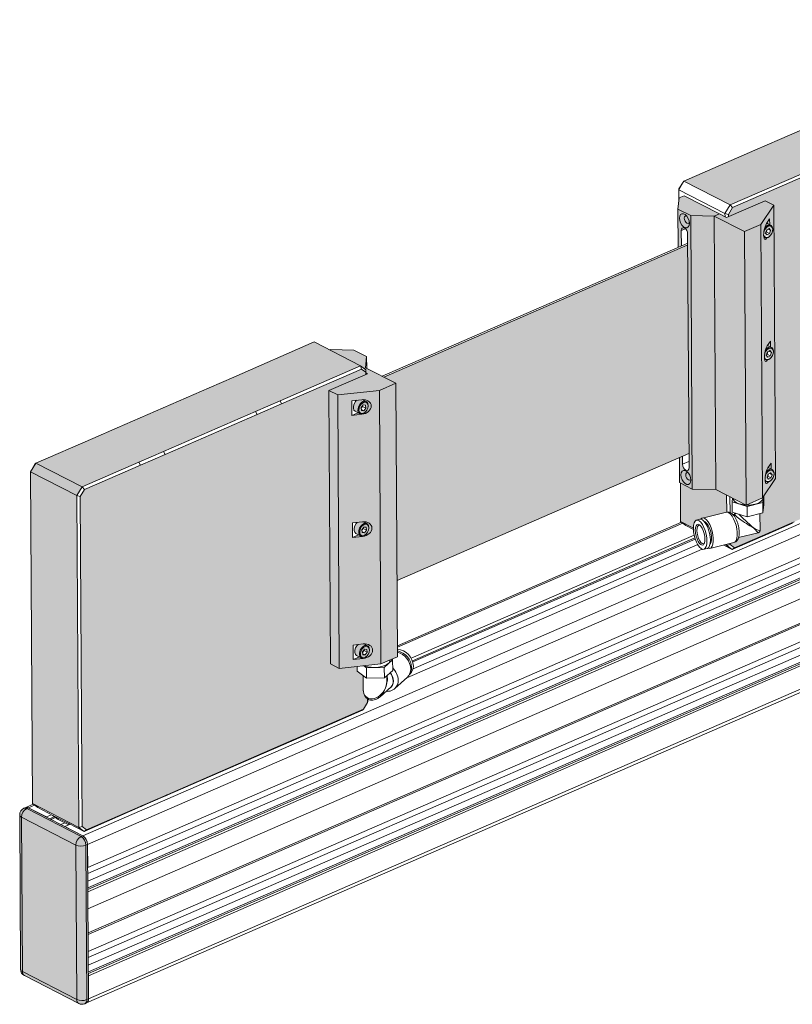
# Model space of a CAD drawing. Header units: millimetres. Extents: x -81 to 606, y -408 to 423.
# Tile 1 of 4: x 16 to 342, y -408 to 7. Entities that reach past the tile are written whole.
import ezdxf

# ---------------------------------------------------------------- set-up
doc = ezdxf.new("R2010")
doc.units = ezdxf.units.MM

msp = doc.modelspace()

# ---------------------------------------------------------------- hatches: boundary and pattern name
h = msp.add_hatch(color=256)
h.dxf.hatch_style = 1
h.set_gradient(color1=(132, 132, 132), color2=(173, 173, 173), tint=1)
h.paths.add_polyline_path([(108.728, 272.995), (93.139, 272.995), (93.139, 141.995), (108.728, 141.995)])
h.paths.add_polyline_path([(98.336, 203.995), (98.336, 210.995), (102.139, 210.995, -1), (102.139, 203.995)], flags=16)
h.paths.add_polyline_path([(104.739, 207.495, -1), (99.539, 207.495, -1)], flags=0)
h.paths.add_polyline_path([(102.274, 206.058), (100.962, 206.66), (100.828, 208.097), (102.005, 208.932), (103.317, 208.33), (103.451, 206.893)], flags=0)
h.paths.add_polyline_path([(102.139, 152.495, -1), (102.139, 145.495), (98.336, 145.495), (98.336, 152.495)], flags=16)
h.paths.add_polyline_path([(99.539, 148.995, -1), (104.739, 148.995, -1)], flags=0)
h.paths.add_polyline_path([(102.005, 150.432), (103.317, 149.83), (103.451, 148.393), (102.274, 147.558), (100.962, 148.16), (100.828, 149.597)], flags=0)
h.paths.add_polyline_path([(98.336, 262.495), (98.336, 269.495), (102.139, 269.495, -1), (102.139, 262.495)], flags=16)
h.paths.add_polyline_path([(104.739, 265.995, -1), (99.539, 265.995, -1)], flags=0)
h.paths.add_polyline_path([(102.274, 264.558), (100.962, 265.16), (100.828, 266.597), (102.005, 267.432), (103.317, 266.83), (103.451, 265.393)], flags=0)
h.paths.add_polyline_path([(118.139, 272.995), (108.728, 272.995), (108.728, 141.995), (118.139, 141.995)])
h.paths.add_polyline_path([(125.139, 272.995), (118.139, 272.995), (118.139, 141.995), (125.139, 141.995)])
h.paths.add_polyline_path([(342.141, 272.995), (326.552, 272.995), (326.552, 141.995), (342.141, 141.995)])
h.paths.add_polyline_path([(336.945, 262.495), (333.141, 262.495, -1), (333.141, 269.495), (336.945, 269.495)], flags=16)
h.paths.add_polyline_path([(336.945, 210.995), (336.945, 203.995), (333.141, 203.995, -1), (333.141, 210.995)], flags=16)
h.paths.add_polyline_path([(330.241, 265.995, -1), (336.041, 265.995, -1)], flags=0)
h.paths.add_polyline_path([(336.041, 207.495, -1), (330.241, 207.495, -1)], flags=0)
h.paths.add_polyline_path([(330.541, 265.995, -1), (335.741, 265.995, -1)], flags=0)
h.paths.add_polyline_path([(335.741, 207.495, -1), (330.541, 207.495, -1)], flags=0)
h.paths.add_polyline_path([(333.94, 264.793), (332.5, 264.702), (331.7, 265.903), (332.341, 267.197), (333.782, 267.288), (334.581, 266.086)], flags=0)
h.paths.add_polyline_path([(333.782, 208.788), (334.581, 207.586), (333.94, 206.293), (332.5, 206.202), (331.7, 207.403), (332.341, 208.697)], flags=0)
h.paths.add_polyline_path([(336.945, 152.495), (336.945, 145.495), (333.141, 145.495, -1), (333.141, 152.495)], flags=16)
h.paths.add_polyline_path([(336.041, 148.995, -1), (330.241, 148.995, -1)], flags=0)
h.paths.add_polyline_path([(335.741, 148.995, -1), (330.541, 148.995, -1)], flags=0)
h.paths.add_polyline_path([(333.782, 150.288), (334.581, 149.086), (333.94, 147.793), (332.5, 147.702), (331.7, 148.903), (332.341, 150.197)], flags=0)
h.paths.add_polyline_path([(326.552, 272.995), (317.141, 272.995), (317.141, 141.995), (326.552, 141.995)])
h.paths.add_polyline_path([(317.141, 272.995), (310.141, 272.995), (310.141, 141.995), (317.141, 141.995)])
h.paths.add_polyline_path([(168.046, -149.384), (150.462, -151.281), (151.126, -266.706), (168.711, -264.809)])
h.paths.add_polyline_path([(160.49, -159.315), (160.758, -159.138), (160.133, -159.011), (159.793, -159.174)], flags=16)
h.paths.add_polyline_path([(156.377, -159.9), (156.341, -153.732), (158.427, -153.507), (157.918, -154.048), (157.374, -154.961), (157.073, -155.96), (157.055, -156.909), (157.323, -157.68), (157.84, -158.169), (157.844, -158.171), (158.992, -158.761)], flags=16)
h.paths.add_polyline_path([(161.433, -157.924), (160.46, -157.816), (160.353, -156.593), (161.219, -155.478), (162.192, -155.586), (162.299, -156.809)], flags=16)
h.paths.add_polyline_path([(160.787, -210.86), (161.054, -210.682), (160.43, -210.556), (160.09, -210.719)], flags=16)
h.paths.add_polyline_path([(158.724, -205.052), (158.215, -205.593), (157.671, -206.506), (157.37, -207.505), (157.352, -208.453), (157.62, -209.224), (158.137, -209.713), (158.141, -209.715), (159.289, -210.306), (156.673, -211.445), (156.638, -205.277)], flags=16)
h.paths.add_polyline_path([(161.516, -207.023), (162.488, -207.131), (162.595, -208.354), (161.729, -209.469), (160.757, -209.361), (160.65, -208.138)], flags=16)
h.paths.add_polyline_path([(161.084, -262.404), (161.351, -262.227), (160.726, -262.101), (160.387, -262.263)], flags=16)
h.paths.add_polyline_path([(159.021, -256.597), (158.512, -257.138), (157.968, -258.051), (157.667, -259.049), (157.649, -259.998), (157.916, -260.769), (158.434, -261.258), (158.437, -261.26), (159.585, -261.851), (156.97, -262.989), (156.935, -256.822)], flags=16)
h.paths.add_polyline_path([(161.812, -258.568), (162.785, -258.676), (162.892, -259.899), (162.026, -261.013), (161.053, -260.905), (160.946, -259.682)], flags=16)
h.paths.add_polyline_path([(175.003, -146.355), (162.208, -139.77), (161.57, -140.048), (162.34, -140.627), (162.347, -141.949), (163.021, -142.295), (146.758, -149.374), (150.462, -151.281), (168.046, -149.384)])
h.paths.add_polyline_path([(175.003, -146.355), (168.046, -149.384), (168.711, -264.809), (175.668, -261.78)])
h.paths.add_polyline_path([(150.462, -151.281), (146.758, -149.374), (147.423, -264.799), (151.126, -266.706)])
h.paths.add_polyline_path([(162.668, -135.092), (157.281, -132.319), (147.392, -132.146), (147.119, -132.265), (160.107, -138.949), (161.57, -140.048), (162.208, -139.77)])
h.paths.add_polyline_path([(329.066, -79.293), (322.109, -82.321), (322.774, -197.742), (322.783, -197.742), (329.731, -194.718)])
h.paths.add_polyline_path([(334.529, -71.158), (329.066, -79.293), (329.731, -194.718), (335.193, -186.583)])
edge = h.paths.add_edge_path(flags=16)
edge.add_ellipse((331.41, -82.022), major_axis=(0.666, 3.579), ratio=0.2878257, start_angle=141.01876, end_angle=213.70229, ccw=False)
edge.add_arc((331.296, -83.163), 1.791, 233.32334, 277.88167)
edge.add_line((331.542, -84.937), (331.428, -85.106))
h.paths.add_polyline_path([(332.741, -79.576), (332.74, -79.525), (332.642, -79.546)], flags=16)
h.paths.add_polyline_path([(331.619, -83.716), (331.022, -82.914), (331.49, -81.568), (332.554, -81.024), (333.151, -81.826), (332.683, -83.172)], flags=16)
edge = h.paths.add_edge_path(flags=16)
edge.add_line((331.838, -136.482), (331.725, -136.651))
edge.add_ellipse((331.707, -133.567), major_axis=(0.666, 3.579), ratio=0.2878257, start_angle=141.01876, end_angle=213.70229, ccw=False)
edge.add_arc((331.593, -134.707), 1.791, 233.32334, 277.88167)
h.paths.add_polyline_path([(333.037, -131.121), (333.037, -131.07), (332.939, -131.091)], flags=16)
h.paths.add_polyline_path([(332.851, -132.569), (333.448, -133.371), (332.98, -134.717), (331.916, -135.261), (331.319, -134.459), (331.786, -133.113)], flags=16)
edge = h.paths.add_edge_path(flags=16)
edge.add_line((332.135, -188.027), (332.022, -188.196))
edge.add_ellipse((332.004, -185.112), major_axis=(0.666, 3.579), ratio=0.2878257, start_angle=141.01876, end_angle=213.70229, ccw=False)
edge.add_arc((331.889, -186.252), 1.791, 233.32334, 277.88167)
h.paths.add_polyline_path([(333.334, -182.665), (333.334, -182.615), (333.235, -182.636)], flags=16)
h.paths.add_polyline_path([(333.147, -184.114), (333.744, -184.916), (333.277, -186.261), (332.213, -186.805), (331.616, -186.004), (332.083, -184.658)], flags=16)
h.paths.add_polyline_path([(334.529, -71.158), (330.825, -69.251), (314.562, -76.331), (311.531, -74.771), (309.314, -75.736), (322.109, -82.321), (329.066, -79.293)])
h.paths.add_polyline_path([(322.109, -82.321), (309.314, -75.736), (309.978, -191.161), (322.766, -197.742), (322.774, -197.742)])
h.paths.add_polyline_path([(309.314, -75.736), (299.425, -75.563), (300.09, -190.988), (309.978, -191.161)])
h.paths.add_polyline_path([(296.715, -67.146), (294.498, -68.112), (294.037, -72.79), (299.425, -75.563), (309.314, -75.736), (311.531, -74.771)])
h.paths.add_polyline_path([(299.425, -75.563), (294.037, -72.79), (294.131, -89), (295.47, -88.417), (295.432, -81.854), (295.531, -81.232), (295.82, -80.811), (296.255, -80.654), (296.769, -80.785), (297.285, -81.184), (297.725, -81.791), (298.02, -82.513), (298.126, -83.24), (298.694, -181.924), (298.596, -182.546), (298.307, -182.967), (297.872, -183.124), (297.358, -182.993), (296.842, -182.594), (296.402, -181.987), (296.107, -181.265), (296.001, -180.538), (295.981, -177.166), (294.642, -177.749), (294.702, -188.215), (300.09, -190.988)])
h.paths.add_polyline_path([(295.705, -79.559), (295.137, -78.649), (294.764, -77.624), (294.63, -76.609), (294.753, -75.726), (295.116, -75.081), (295.677, -74.751), (296.367, -74.778), (297.104, -75.157), (297.798, -75.843), (298.366, -76.753), (298.739, -77.778), (298.873, -78.793), (298.75, -79.676), (298.387, -80.321), (297.826, -80.65), (297.136, -80.624), (296.399, -80.245)], flags=16)
h.paths.add_polyline_path([(296.301, -183.128), (296.991, -183.154), (297.728, -183.533), (298.422, -184.219), (298.99, -185.129), (299.363, -186.154), (299.497, -187.169), (299.374, -188.052), (299.011, -188.697), (298.45, -189.027), (297.76, -189), (297.023, -188.621), (296.329, -187.935), (295.761, -187.025), (295.388, -186.001), (295.254, -184.985), (295.377, -184.102), (295.74, -183.457)], flags=0)
h.paths.add_polyline_path([(297.393, -78.393), (297.02, -77.877), (296.769, -77.263), (296.678, -76.645), (296.762, -76.117), (297.008, -75.759), (297.377, -75.625), (297.615, -75.662), (297.104, -75.157), (296.367, -74.778), (295.677, -74.751), (295.116, -75.081), (294.753, -75.726), (294.63, -76.609), (294.764, -77.624), (295.137, -78.649), (295.705, -79.559), (296.399, -80.245), (297.136, -80.624), (297.826, -80.65), (298.387, -80.321), (298.75, -79.676), (298.873, -78.793), (298.829, -78.459), (298.639, -78.71), (298.269, -78.844), (297.832, -78.732)], flags=0)
h.paths.add_polyline_path([(299.497, -187.169), (299.453, -186.835), (299.263, -187.086), (298.893, -187.22), (298.456, -187.108), (298.017, -186.769), (297.644, -186.253), (297.393, -185.639), (297.302, -185.021), (297.386, -184.493), (297.632, -184.135), (298.001, -184.001), (298.239, -184.038), (297.728, -183.533), (296.991, -183.154), (296.301, -183.128), (295.74, -183.457), (295.377, -184.102), (295.254, -184.985), (295.388, -186.001), (295.761, -187.025), (296.329, -187.935), (297.023, -188.621), (297.76, -189), (298.45, -189.027), (299.011, -188.697), (299.374, -188.052)], flags=16)
h = msp.add_hatch(color=252)
h.dxf.hatch_style = 1
h.paths.add_polyline_path([(429.361, -183.457), (420.989, -187.102), (421.003, -189.598), (422.428, -192.177), (425.375, -190.894), (428.406, -192.454), (428.41, -193.158), (429.42, -193.678)])
h.paths.add_polyline_path([(429.565, -218.893), (421.193, -222.537), (421.207, -225.033), (422.632, -227.612), (425.579, -226.329), (428.61, -227.889), (428.614, -228.594), (429.624, -229.114)])
h.paths.add_polyline_path([(429.461, -200.903), (428.792, -201.195), (428.85, -211.321), (429.523, -211.668)])
h.paths.add_polyline_path([(19.978, -325.542, 0.2341101), (18.796, -325.435), (18.056, -325.757, -0.2341101), (19.239, -325.864)])
h.paths.add_polyline_path([(44.91, -341.009), (44.171, -341.331), (44.547, -406.533), (45.286, -406.211), (45.23, -396.438)])
h.paths.add_polyline_path([(424.762, -168.009), (424.436, -168.543), (427.269, -170.002), (428.008, -169.68)])
h.paths.add_polyline_path([(425.105, -167.447), (424.762, -168.009), (428.008, -169.68, -0.2311013), (429.396, -169.656)])
h.paths.add_polyline_path([(429.396, -169.656, 0.2311013), (428.008, -169.68, -0.2539882), (430.044, -173.363, 0.2959205), (431.024, -172.306, 0.279388)])
h.paths.add_polyline_path([(428.008, -169.68), (427.269, -170.002, -0.2539882), (429.305, -173.685), (430.044, -173.363, 0.2539882)])
h.paths.add_polyline_path([(430.044, -173.363), (429.305, -173.685), (429.68, -238.886), (430.419, -238.565)])
h.paths.add_polyline_path([(431.024, -172.306, -0.2959205), (430.044, -173.363), (430.419, -238.565, 0.2959205), (431.399, -237.508)])
h.paths.add_polyline_path([(430.419, -238.565), (429.68, -238.886, -0.3030235), (428.857, -240.597), (429.596, -240.276, 0.2927477)])
h.paths.add_polyline_path([(431.399, -237.508, -0.2959205), (430.419, -238.565, -0.2927477), (429.596, -240.276, 0.3000463)])
h.paths.add_polyline_path([(584.534, 112.495), (584.534, 109.495), (587.534, 109.495, 0.4142136)])
h.paths.add_polyline_path([(587.534, 35.495), (584.534, 35.495), (584.534, 32.495, 0.4142136)])
h.paths.add_polyline_path([(550.534, 35.495), (547.534, 35.495, 0.4142136), (550.534, 32.495)])
h.paths.add_polyline_path([(39.933, -341.256), (17.036, -329.473), (17.411, -394.675), (40.309, -406.458)])
h.paths.add_polyline_path([(19.239, -325.864, 0.2768784), (17.036, -329.473), (39.933, -341.256, -0.2768784), (42.136, -337.648)])
h.paths.add_polyline_path([(42.136, -337.648, 0.2768784), (39.933, -341.256, 0.2007389), (44.171, -341.331, 0.2539882)])
h.paths.add_polyline_path([(44.171, -341.331, -0.2007389), (39.933, -341.256), (40.309, -406.458, 0.2007389), (44.547, -406.533)])
h.paths.add_polyline_path([(17.036, -329.473, -0.279511), (16.254, -328.525), (16.629, -393.727, 0.279511), (17.411, -394.675)])
h.paths.add_polyline_path([(17.411, -394.675, 0.2793167), (18.256, -396.377), (41.154, -408.16, -0.2793167), (40.309, -406.458)])
h.paths.add_polyline_path([(44.547, -406.533, -0.2007389), (40.309, -406.458, 0.2793167), (41.154, -408.16, 0.2251506), (43.724, -408.243, 0.3030235)])
h.paths.add_polyline_path([(45.286, -406.211), (44.547, -406.533, -0.3030235), (43.724, -408.243), (44.463, -407.922, 0.2927477)])
h.paths.add_polyline_path([(17.411, -394.675, -0.279511), (16.629, -393.727, 0.279388), (18.256, -396.377, -0.2793167)])
h.paths.add_polyline_path([(42.875, -337.326), (42.136, -337.648, -0.2539882), (44.171, -341.331), (44.91, -341.009, 0.2539882)])
h.paths.add_polyline_path([(35.332, -333.444), (19.978, -325.542), (19.239, -325.864), (42.136, -337.648), (42.875, -337.326)])
h.paths.add_polyline_path([(19.239, -325.864, 0.2341101), (18.056, -325.757, 0.3000463), (16.254, -328.525, 0.279511), (17.036, -329.473, -0.2768784)])
h.paths.add_polyline_path([(584.534, 109.495), (550.534, 109.495), (550.534, 35.495), (584.534, 35.495)])
h.paths.add_polyline_path([(584.534, 112.495), (550.534, 112.495), (550.534, 109.495), (584.534, 109.495)])
h.paths.add_polyline_path([(550.534, 112.495, 0.4142136), (547.534, 109.495), (550.534, 109.495)])
h.paths.add_polyline_path([(587.534, 109.495), (584.534, 109.495), (584.534, 35.495), (587.534, 35.495)])
h.paths.add_polyline_path([(584.534, 35.495), (550.534, 35.495), (550.534, 32.495), (584.534, 32.495)])
h.paths.add_polyline_path([(550.534, 109.495), (547.534, 109.495), (547.534, 35.495), (550.534, 35.495)])
h = msp.add_hatch(color=256)
h.dxf.hatch_style = 1
h.set_gradient(color1=(214, 214, 214), color2=(214, 214, 214), tint=1)
h.paths.add_polyline_path([(314.565, -193.522), (309.978, -191.161), (300.09, -190.988), (295.064, -188.401), (295.157, -204.708), (300.532, -207.474), (300.6, -206.334), (300.839, -205.301), (301.226, -204.556), (301.762, -204.124), (303.626, -203.668), (303.722, -203.711), (304.225, -203.264), (314.607, -200.726)])
edge = h.paths.add_edge_path()
edge.add_line((146.758, -149.374), (162.282, -142.617))
edge.add_line((162.282, -142.617), (162.276, -141.66))
edge.add_line((162.276, -141.66), (160.479, -140.31))
edge.add_line((160.479, -140.31), (126.781, -154.979))
edge.add_line((126.781, -154.979), (116.432, -159.483))
edge.add_line((116.432, -159.483), (77.623, -176.377))
edge.add_line((77.623, -176.377), (67.274, -180.882))
edge.add_line((67.274, -180.882), (43.556, -191.206))
edge.add_line((43.556, -191.206), (41.783, -194.11))
edge.add_line((41.783, -194.11), (42.586, -333.476))
edge.add_line((42.586, -333.476), (44.383, -334.827))
edge.add_line((44.383, -334.827), (68.101, -324.502))
edge.add_line((68.101, -324.502), (78.45, -319.997))
edge.add_line((78.45, -319.997), (131.674, -296.829))
edge.add_line((131.674, -296.829), (142.023, -292.324))
edge.add_line((142.023, -292.324), (161.306, -283.931))
edge.add_line((161.306, -283.931), (163.078, -281.027))
edge.add_line((163.078, -281.027), (163.07, -279.583))
edge.add_spline(control_points=[(163.07, -279.583), (162.994, -279.533), (162.644, -279.286), (162.09, -278.714), (161.561, -277.747), (161.315, -276.903), (161.259, -276.396), (161.25, -276.29)], knot_values=[0.085402, 0.085402, 0.085402, 0.085402, 0.1105325, 0.2039132, 0.3048943, 0.4165303, 0.4457444, 0.4457444, 0.4457444, 0.4457444], degree=3, periodic=0)
edge.add_ellipse((166.186, -273.851), major_axis=(3.278, 5.22), ratio=0.7209494, start_angle=129.68994, end_angle=131.41905)
edge.add_line((161.195, -275.532), (161.162, -269.728))
edge.add_line((161.162, -269.728), (158.65, -267.853))
edge.add_line((158.65, -267.853), (158.639, -265.895))
edge.add_line((158.639, -265.895), (151.126, -266.706))
edge.add_line((151.126, -266.706), (147.423, -264.799))
edge.add_line((147.423, -264.799), (146.758, -149.374))
edge = h.paths.add_edge_path()
edge.add_line((424.7, -27.429), (422.903, -26.079))
edge.add_line((422.903, -26.079), (393.271, -38.977))
edge.add_line((393.271, -38.977), (382.922, -43.482))
edge.add_line((382.922, -43.482), (357.049, -54.744))
edge.add_line((357.049, -54.744), (346.7, -59.249))
edge.add_line((346.7, -59.249), (317.068, -72.148))
edge.add_line((317.068, -72.148), (315.296, -75.052))
edge.add_line((315.296, -75.052), (315.301, -76.009))
edge.add_line((315.301, -76.009), (330.825, -69.251))
edge.add_line((330.825, -69.251), (334.529, -71.158))
edge.add_line((334.529, -71.158), (335.193, -186.583))
edge.add_line((335.193, -186.583), (330.277, -193.904))
edge.add_line((330.277, -193.904), (330.298, -197.508))
edge.add_line((330.298, -197.508), (329.893, -201.054))
edge.add_line((329.893, -201.054), (328.618, -201.366))
edge.add_line((328.618, -201.366), (328.658, -208.389))
edge.add_spline(control_points=[(328.658, -208.389), (328.658, -208.392), (328.659, -208.396), (328.659, -208.399)], knot_values=[0.9478781, 0.9478781, 0.9478781, 0.9478781, 0.9545374, 0.9545374, 0.9545374, 0.9545374], degree=3, periodic=0)
edge.add_spline(control_points=[(328.332, -209.181), (328.308, -209.203), (328.282, -209.225), (328.256, -209.245)], knot_values=[0.3267735, 0.3267735, 0.3267735, 0.3267735, 0.3898537, 0.3898537, 0.3898537, 0.3898537], degree=3, periodic=0)
edge.add_ellipse((323.64, -205.312), major_axis=(4.245, -4.109), ratio=0.0131144, start_angle=360.80636, end_angle=418.52012, ccw=False)
edge.add_line((327.887, -209.421), (319.597, -211.448))
edge.add_spline(control_points=[(319.597, -211.448), (319.54, -211.636), (319.376, -212.078), (319.009, -212.697), (318.426, -213.283), (317.91, -213.47), (317.651, -213.564)], knot_values=[0.0002375, 0.0002375, 0.0002375, 0.0002375, 0.0396425, 0.0968464, 0.1510949, 0.2056956, 0.2056956, 0.2056956, 0.2056956], degree=3, periodic=0)
edge.add_line((318.185, -213.225), (318.001, -213.485))
edge.add_line((318.001, -213.485), (316.095, -213.951))
edge.add_line((316.095, -213.951), (316.098, -214.418))
edge.add_line((316.098, -214.418), (317.895, -215.769))
edge.add_line((317.895, -215.769), (332.743, -209.305))
edge.add_line((332.743, -209.305), (343.092, -204.801))
edge.add_line((343.092, -204.801), (391.88, -183.563))
edge.add_line((391.88, -183.563), (402.229, -179.058))
edge.add_line((402.229, -179.058), (423.73, -169.699))
edge.add_line((423.73, -169.699), (425.502, -166.795))
edge.add_line((425.502, -166.795), (424.7, -27.429))
h.paths.add_polyline_path([(382.243, -42.255), (392.592, -37.75), (422.531, -24.718), (403.001, -14.667), (373.063, -27.699), (362.713, -32.204), (336.841, -43.466), (326.492, -47.971), (296.553, -61.003), (316.083, -71.054), (346.022, -58.022), (356.371, -53.517)])
h.paths.add_polyline_path([(115.754, -158.256), (126.103, -153.751), (160.107, -138.949), (140.577, -128.899), (106.573, -143.7), (96.224, -148.205), (57.415, -165.099), (47.066, -169.603), (23.041, -180.061), (42.571, -190.112), (66.596, -179.654), (76.945, -175.149)])
h.paths.add_polyline_path([(40.368, -193.72), (20.839, -183.67), (21.645, -323.766), (41.175, -333.816)])
h.paths.add_polyline_path([(23.041, -180.061), (20.839, -183.67), (40.368, -193.72), (42.571, -190.112)])
h = msp.add_hatch(color=256)
h.dxf.hatch_style = 1
h.set_gradient(color1=(132, 132, 132), color2=(173, 173, 173), tint=1)
h.paths.add_polyline_path([(298.873, -78.793), (298.829, -78.459), (298.639, -78.71), (298.269, -78.844), (297.832, -78.732), (297.393, -78.393), (297.02, -77.877), (296.769, -77.263), (296.678, -76.645), (296.762, -76.117), (297.008, -75.759), (297.377, -75.625), (297.615, -75.662), (297.104, -75.157), (296.367, -74.778), (295.677, -74.751), (295.116, -75.081), (294.753, -75.726), (294.63, -76.609), (294.764, -77.624), (295.137, -78.649), (295.705, -79.559), (296.399, -80.245), (297.136, -80.624), (297.826, -80.65), (298.387, -80.321), (298.75, -79.676)])
h.paths.add_polyline_path([(298.366, -76.753), (297.798, -75.843), (297.615, -75.662), (297.377, -75.625), (297.008, -75.759), (296.762, -76.117), (296.678, -76.645), (296.769, -77.263), (297.02, -77.877), (297.393, -78.393), (297.832, -78.732), (298.269, -78.844), (298.639, -78.71), (298.829, -78.459), (298.739, -77.778)], flags=17)
h.paths.add_polyline_path([(299.497, -187.169), (299.453, -186.835), (299.263, -187.086), (298.893, -187.22), (298.456, -187.108), (298.017, -186.769), (297.644, -186.253), (297.393, -185.639), (297.302, -185.021), (297.386, -184.493), (297.632, -184.135), (298.001, -184.001), (298.239, -184.038), (297.728, -183.533), (296.991, -183.154), (296.301, -183.128), (295.74, -183.457), (295.377, -184.102), (295.254, -184.985), (295.388, -186.001), (295.761, -187.025), (296.329, -187.935), (297.023, -188.621), (297.76, -189), (298.45, -189.027), (299.011, -188.697), (299.374, -188.052)])
h = msp.add_hatch(color=1)
h.dxf.hatch_style = 1
h.paths.add_polyline_path([(298.153, -87.889), (169.887, -143.722), (175.003, -146.355), (175.483, -229.618), (298.66, -175.999)])

# ---------------------------------------------------------------- linework, layer by layer
at = {"color": 7, "linetype": 'Continuous', "lineweight": 15}
for p, q in [((362.713, -32.204), (336.841, -43.466)), ((336.841, -43.466), (326.492, -47.971)), ((326.492, -47.971), (296.553, -61.003)), ((316.083, -71.054), (346.022, -58.022)), ((296.553, -61.003), (294.351, -64.612)), ((294.419, -64.308), (296.191, -61.404)), ((296.553, -61.003), (296.191, -61.404)), ((296.553, -61.003), (316.083, -71.054)), ((346.7, -59.249), (317.068, -72.148)), ((294.351, -64.612), (294.419, -64.308)), ((313.881, -74.662), (294.351, -64.612)), ((294.351, -64.612), (294.378, -69.33)), ((294.498, -68.112), (294.037, -72.79)), ((294.498, -68.112), (296.715, -67.146)), ((311.531, -74.771), (296.715, -67.146)), ((314.562, -76.331), (330.825, -69.251)), ((330.825, -69.251), (334.529, -71.158)), ((299.425, -75.563), (294.037, -72.79)), ((294.037, -72.79), (294.131, -89)), ((309.314, -75.736), (311.531, -74.771)), ((311.531, -74.771), (314.562, -76.331)), ((313.881, -74.662), (316.083, -71.054)), ((315.296, -75.052), (313.881, -74.662)), ((313.888, -75.984), (313.881, -74.662)), ((317.068, -72.148), (315.296, -75.052)), ((317.068, -72.148), (316.083, -71.054)), ((334.529, -71.158), (329.066, -79.293)), ((335.193, -186.583), (334.529, -71.158)), ((300.09, -190.988), (299.425, -75.563)), ((299.425, -75.563), (309.314, -75.736)), ((309.314, -75.736), (309.978, -191.161)), ((322.109, -82.321), (309.314, -75.736)), ((315.296, -75.052), (315.301, -76.009)), ((331.393, -78.938), (332.726, -76.953)), ((333.211, -79.687), (331.486, -78.799)), ((332.74, -79.445), (332.726, -76.953)), ((295.432, -81.854), (295.47, -88.417)), ((329.066, -79.293), (322.109, -82.321)), ((322.109, -82.321), (322.774, -197.746)), ((329.066, -79.293), (329.731, -194.718)), ((330.359, -82.102), (330.308, -82.257)), ((331.49, -81.568), (331.022, -82.914)), ((331.022, -82.914), (331.619, -83.716)), ((331.138, -82.58), (331.337, -82.479)), ((331.337, -82.479), (331.688, -81.467)), ((331.337, -82.479), (332.683, -83.172)), ((332.554, -81.024), (331.49, -81.568)), ((332.072, -81.271), (333.151, -81.826)), ((333.151, -81.826), (332.554, -81.024)), ((332.683, -83.172), (333.151, -81.826)), ((333.991, -81.868), (334.008, -81.707)), ((298.149, -87.251), (169.213, -143.376)), ((298.694, -181.924), (298.126, -83.24)), ((330.245, -84.684), (330.557, -84.845)), ((331.538, -84.942), (331.428, -85.106)), ((331.619, -83.716), (332.683, -83.172)), ((332.664, -84.32), (332.785, -84.211)), ((298.153, -87.889), (169.887, -143.722)), ((331.689, -130.483), (333.022, -128.498)), ((333.037, -130.99), (333.022, -128.498)), ((140.577, -128.899), (106.573, -143.7)), ((160.107, -138.949), (140.577, -128.899)), ((147.392, -132.146), (147.119, -132.265)), ((157.281, -132.319), (147.392, -132.146)), ((157.281, -132.319), (162.668, -135.092)), ((333.508, -131.232), (331.783, -130.344)), ((332.851, -132.569), (331.786, -133.113)), ((332.368, -132.816), (333.448, -133.371)), ((333.448, -133.371), (332.851, -132.569)), ((162.208, -139.77), (162.668, -135.092)), ((162.668, -135.092), (162.697, -140.022)), ((330.542, -136.229), (330.854, -136.389)), ((330.655, -133.647), (330.605, -133.802)), ((331.786, -133.113), (331.319, -134.459)), ((331.319, -134.459), (331.916, -135.261)), ((331.435, -134.125), (331.633, -134.023)), ((331.633, -134.023), (331.985, -133.012)), ((331.633, -134.023), (332.98, -134.717)), ((331.835, -136.487), (331.725, -136.651)), ((331.916, -135.261), (332.98, -134.717)), ((332.96, -135.864), (333.082, -135.756)), ((332.98, -134.717), (333.448, -133.371)), ((334.287, -133.413), (334.305, -133.251)), ((126.103, -153.751), (160.107, -138.949)), ((160.479, -140.31), (126.781, -154.979)), ((160.479, -140.31), (160.107, -138.949)), ((160.107, -138.949), (162.34, -140.627)), ((162.276, -141.66), (160.479, -140.31)), ((162.208, -139.77), (161.57, -140.048)), ((175.003, -146.355), (162.208, -139.77)), ((162.276, -141.66), (162.34, -140.627)), ((162.34, -140.627), (162.351, -142.587)), ((106.573, -143.7), (96.224, -148.205)), ((163.021, -142.295), (146.758, -149.374)), ((162.282, -142.617), (162.276, -141.66)), ((162.347, -141.949), (163.021, -142.295)), ((96.224, -148.205), (57.415, -165.099)), ((146.758, -149.374), (150.462, -151.281)), ((146.758, -149.374), (147.423, -264.799)), ((150.462, -151.281), (168.046, -149.384)), ((168.046, -149.384), (175.003, -146.355)), ((168.046, -149.384), (168.711, -264.809)), ((175.003, -146.355), (175.668, -261.78)), ((115.754, -158.256), (126.103, -153.751)), ((126.781, -154.979), (126.103, -153.751)), ((151.126, -266.706), (150.462, -151.281)), ((160.632, -153.269), (156.341, -153.732)), ((156.377, -159.9), (156.341, -153.732)), ((162.451, -154.018), (160.948, -153.245)), ((161.635, -153.599), (161.5, -153.251)), ((126.781, -154.979), (116.432, -159.483)), ((161.219, -155.478), (160.353, -156.593)), ((160.353, -156.593), (160.46, -157.816)), ((160.376, -156.857), (160.952, -156.116)), ((160.424, -157.405), (161.433, -157.924)), ((160.46, -157.816), (161.433, -157.924)), ((160.952, -156.116), (160.929, -155.852)), ((160.952, -156.116), (162.299, -156.809)), ((162.192, -155.586), (161.219, -155.478)), ((161.433, -157.924), (162.299, -156.809)), ((162.299, -156.809), (162.192, -155.586)), ((163.23, -156.199), (163.248, -156.037)), ((76.945, -175.149), (115.754, -158.256)), ((116.432, -159.483), (77.623, -176.377)), ((115.754, -158.256), (116.432, -159.483)), ((156.377, -159.9), (158.992, -158.761)), ((156.377, -159.9), (160.667, -159.437)), ((157.844, -158.171), (159.797, -159.176)), ((161.903, -158.651), (162.024, -158.542)), ((57.415, -165.099), (47.066, -169.603)), ((47.066, -169.603), (23.041, -180.061)), ((42.875, -337.326), (427.269, -170.002)), ((44.91, -341.009), (429.305, -173.685)), ((66.596, -179.654), (76.945, -175.149)), ((77.623, -176.377), (67.274, -180.882)), ((77.623, -176.377), (76.945, -175.149)), ((175.483, -229.618), (298.66, -175.999)), ((294.642, -177.749), (294.702, -188.215)), ((295.981, -177.166), (296.001, -180.538)), ((23.041, -180.061), (20.839, -183.67)), ((20.906, -183.367), (22.679, -180.462)), ((23.041, -180.061), (22.679, -180.462)), ((23.041, -180.061), (42.571, -190.112)), ((42.571, -190.112), (66.596, -179.654)), ((67.274, -180.882), (43.556, -191.206)), ((66.596, -179.654), (67.274, -180.882)), ((331.986, -182.028), (333.319, -180.043)), ((333.805, -182.777), (332.079, -181.889)), ((333.333, -182.534), (333.319, -180.043)), ((20.839, -183.67), (20.906, -183.367)), ((40.368, -193.72), (20.839, -183.67)), ((20.839, -183.67), (21.645, -323.766)), ((44.967, -350.782), (429.361, -183.457)), ((329.731, -194.718), (335.193, -186.583)), ((330.952, -185.191), (330.902, -185.347)), ((332.083, -184.658), (331.616, -186.004)), ((331.616, -186.004), (332.213, -186.805)), ((331.732, -185.67), (331.93, -185.568)), ((331.93, -185.568), (332.282, -184.556)), ((331.93, -185.568), (333.277, -186.261)), ((333.147, -184.114), (332.083, -184.658)), ((332.213, -186.805), (333.277, -186.261)), ((332.665, -184.36), (333.744, -184.916)), ((333.744, -184.916), (333.147, -184.114)), ((333.277, -186.261), (333.744, -184.916)), ((334.584, -184.958), (334.602, -184.796)), ((40.368, -193.72), (42.571, -190.112)), ((43.556, -191.206), (42.571, -190.112)), ((44.981, -353.278), (421.003, -189.598)), ((44.999, -356.469), (425.375, -190.894)), ((294.702, -188.215), (300.09, -190.988)), ((295.064, -188.401), (295.157, -204.708)), ((309.978, -191.161), (300.09, -190.988)), ((322.774, -197.746), (309.978, -191.161)), ((330.838, -187.773), (331.151, -187.934)), ((332.132, -188.031), (332.022, -188.196)), ((333.257, -187.409), (333.379, -187.301)), ((41.783, -194.11), (40.368, -193.72)), ((41.175, -333.816), (40.368, -193.72)), ((43.556, -191.206), (41.783, -194.11)), ((41.783, -194.11), (42.586, -333.476)), ((45.016, -359.34), (428.406, -192.454)), ((45.02, -360.045), (428.41, -193.158)), ((429.42, -193.678), (45.026, -361.003)), ((314.607, -200.752), (314.565, -193.522)), ((315.982, -194.251), (316.02, -200.892)), ((316.887, -196.375), (317.065, -194.809)), ((329.731, -194.718), (322.774, -197.746)), ((330.161, -194.077), (329.867, -196.649)), ((329.979, -194.702), (329.977, -194.351)), ((330.298, -197.508), (330.277, -193.904)), ((323.175, -198.285), (316.887, -196.375)), ((316.912, -200.781), (316.887, -196.375)), ((329.867, -196.649), (323.175, -198.285)), ((323.2, -202.69), (323.175, -198.285)), ((329.893, -201.054), (329.867, -196.649)), ((330.298, -197.508), (329.893, -201.054)), ((45.067, -368.228), (429.461, -200.903)), ((314.493, -200.754), (304.417, -203.217)), ((323.2, -202.69), (316.912, -200.781)), ((317.867, -201.576), (317.181, -201.744)), ((329.893, -201.054), (323.2, -202.69)), ((328.658, -208.431), (328.618, -201.366)), ((160.929, -204.814), (156.638, -205.277)), ((156.673, -211.445), (156.638, -205.277)), ((161.516, -207.023), (160.65, -208.138)), ((160.673, -208.402), (161.248, -207.661)), ((161.248, -207.661), (161.225, -207.397)), ((162.747, -205.563), (161.245, -204.79)), ((161.248, -207.661), (162.595, -208.354)), ((162.488, -207.131), (161.516, -207.023)), ((161.932, -205.144), (161.797, -204.796)), ((162.595, -208.354), (162.488, -207.131)), ((163.527, -207.744), (163.544, -207.582)), ((295.519, -204.979), (175.641, -257.161)), ((295.157, -204.708), (300.525, -207.47)), ((295.157, -204.708), (297.39, -206.386)), ((300.534, -208.004), (297.39, -206.386)), ((303.317, -203.744), (301.89, -204.092)), ((342.423, -205.335), (332.074, -209.84)), ((332.743, -209.305), (343.092, -204.801)), ((45.125, -378.354), (428.85, -211.321)), ((429.523, -211.668), (45.129, -378.992)), ((156.673, -211.445), (159.289, -210.306)), ((156.673, -211.445), (160.964, -210.982)), ((158.141, -209.715), (160.094, -210.72)), ((160.65, -208.138), (160.757, -209.361)), ((160.721, -208.949), (161.729, -209.469)), ((160.757, -209.361), (161.729, -209.469)), ((161.729, -209.469), (162.595, -208.354)), ((162.2, -210.195), (162.321, -210.087)), ((181.465, -262.413), (300.856, -210.443)), ((181.978, -263.514), (301.162, -211.635)), ((332.074, -209.84), (316.92, -216.436)), ((317.895, -215.769), (332.743, -209.305)), ((319.569, -211.455), (327.885, -209.422)), ((332.743, -209.305), (332.074, -209.84)), ((301.304, -212.085), (182.127, -263.961)), ((302.349, -214.445), (182.255, -266.897)), ((304.906, -216.429), (306.333, -216.08)), ((307.552, -216.04), (317.628, -213.576)), ((316.92, -216.436), (313.381, -214.615)), ((314.077, -214.444), (314.687, -214.758)), ((314.687, -214.758), (314.685, -214.296)), ((316.098, -214.418), (314.687, -214.758)), ((316.92, -216.436), (314.687, -214.758)), ((316.095, -213.951), (316.098, -214.418)), ((316.098, -214.418), (317.895, -215.769)), ((317.895, -215.769), (316.92, -216.436)), ((45.171, -386.217), (429.565, -218.893)), ((304.253, -216.385), (179.599, -270.646)), ((45.185, -388.713), (421.207, -225.033)), ((45.203, -391.904), (425.579, -226.329)), ((45.22, -394.776), (428.61, -227.889)), ((45.224, -395.481), (428.614, -228.594)), ((429.624, -229.114), (45.23, -396.438)), ((44.463, -407.922), (428.857, -240.597)), ((45.286, -406.211), (429.68, -238.886)), ((161.226, -256.359), (156.935, -256.822)), ((156.97, -262.989), (156.935, -256.822)), ((163.044, -257.108), (161.541, -256.335)), ((162.229, -256.688), (162.093, -256.341)), ((156.97, -262.989), (159.585, -261.851)), ((158.437, -261.26), (160.39, -262.265)), ((161.812, -258.568), (160.946, -259.682)), ((160.946, -259.682), (161.053, -260.905)), ((160.97, -259.947), (161.545, -259.206)), ((161.017, -260.494), (162.026, -261.013)), ((161.053, -260.905), (162.026, -261.013)), ((161.545, -259.206), (161.522, -258.941)), ((161.545, -259.206), (162.892, -259.899)), ((162.785, -258.676), (161.812, -258.568)), ((162.026, -261.013), (162.892, -259.899)), ((162.496, -261.74), (162.618, -261.632)), ((162.892, -259.899), (162.785, -258.676)), ((163.824, -259.289), (163.841, -259.127)), ((168.711, -264.809), (175.668, -261.78)), ((147.423, -264.799), (151.126, -266.706)), ((168.711, -264.809), (151.126, -266.706)), ((156.97, -262.989), (161.261, -262.527)), ((158.65, -267.853), (158.639, -265.895)), ((162.624, -266.433), (161.491, -265.587)), ((173.625, -263.108), (170.124, -266.263)), ((172.525, -263.241), (172.524, -263.149)), ((173.254, -262.831), (173.625, -263.108)), ((173.65, -267.514), (173.625, -263.108)), ((162.65, -270.839), (158.65, -267.853)), ((161.162, -269.728), (161.195, -275.532)), ((170.124, -266.263), (162.624, -266.433)), ((162.65, -270.839), (162.624, -266.433)), ((170.149, -270.669), (170.124, -266.263)), ((173.65, -267.514), (170.149, -270.669)), ((171.171, -271.344), (171.162, -269.756)), ((180.712, -269.306), (181.024, -269.025)), ((170.149, -270.669), (162.65, -270.839)), ((174.569, -275.18), (179.839, -270.43)), ((168.306, -278.671), (172.798, -274.622)), ((161.306, -283.931), (163.078, -281.027)), ((163.078, -281.027), (163.07, -279.547)), ((163.078, -281.027), (163.146, -280.723)), ((163.14, -279.585), (163.146, -280.723)), ((160.944, -284.332), (141.355, -292.859)), ((142.023, -292.324), (161.306, -283.931)), ((161.306, -283.931), (160.944, -284.332)), ((141.355, -292.859), (131.006, -297.364)), ((131.674, -296.829), (142.023, -292.324)), ((141.355, -292.859), (142.023, -292.324)), ((131.006, -297.364), (77.782, -320.532)), ((78.45, -319.997), (131.674, -296.829)), ((131.674, -296.829), (131.006, -297.364)), ((68.101, -324.502), (78.45, -319.997)), ((77.782, -320.532), (78.45, -319.997)), ((22.006, -324.037), (18.796, -325.435)), ((21.645, -323.766), (41.175, -333.816)), ((21.645, -323.766), (23.878, -325.444)), ((77.782, -320.532), (67.433, -325.037)), ((18.796, -325.435), (18.056, -325.757)), ((19.239, -325.864), (19.978, -325.542)), ((19.239, -325.864), (42.136, -337.648)), ((42.875, -337.326), (19.978, -325.542)), ((27.52, -329.424), (19.978, -325.542)), ((30.276, -328.736), (23.878, -325.444)), ((67.433, -325.037), (43.408, -335.494)), ((44.383, -334.827), (68.101, -324.502)), ((68.101, -324.502), (67.433, -325.037)), ((16.254, -328.525), (16.629, -393.727)), ((39.933, -341.256), (17.036, -329.473)), ((17.036, -329.473), (17.411, -394.675)), ((27.52, -329.424), (29.737, -328.459)), ((28.915, -330.142), (30.961, -329.251)), ((31.392, -329.575), (29.454, -330.419)), ((37.01, -332.202), (30.276, -328.736)), ((32.509, -330.414), (30.276, -328.736)), ((36.992, -332.722), (32.509, -330.414)), ((33.638, -332.573), (35.298, -331.85)), ((37.549, -332.479), (35.332, -333.444)), ((43.408, -335.494), (37.01, -332.202)), ((37.01, -332.202), (37.441, -332.526)), ((42.875, -337.326), (35.332, -333.444)), ((42.586, -333.476), (41.175, -333.816)), ((43.408, -335.494), (41.175, -333.816)), ((42.586, -333.476), (44.383, -334.827)), ((44.383, -334.827), (43.408, -335.494)), ((42.136, -337.648), (42.875, -337.326)), ((40.309, -406.458), (39.933, -341.256)), ((44.171, -341.331), (44.91, -341.009)), ((44.171, -341.331), (44.547, -406.533)), ((45.286, -406.211), (44.91, -341.009)), ((44.967, -350.782), (44.91, -341.009)), ((45.067, -368.228), (45.026, -361.003)), ((45.171, -386.217), (45.129, -378.992)), ((17.411, -394.675), (40.309, -406.458)), ((18.256, -396.377), (41.154, -408.16)), ((45.286, -406.211), (45.23, -396.438)), ((44.547, -406.533), (45.286, -406.211)), ((43.724, -408.243), (44.463, -407.922))]:
    msp.add_line(p, q, dxfattribs=at)
at = {"color": 8, "linetype": 'Continuous', "lineweight": 15}
for p, q in [((295.432, -81.854), (297.19, -81.089)), ((331.195, -84.986), (331.428, -85.106)), ((331.492, -136.531), (331.725, -136.651)), ((160.434, -159.317), (160.667, -159.437)), ((296.001, -180.538), (298.68, -179.372)), ((331.789, -188.076), (332.022, -188.196)), ((175.645, -257.782), (296.043, -205.373)), ((160.731, -210.862), (160.964, -210.982)), ((161.028, -262.407), (161.261, -262.527)), ((19.978, -325.542), (22.53, -324.431))]:
    msp.add_line(p, q, dxfattribs=at)
at = {"color": 7, "linetype": 'Continuous', "lineweight": 15, "flags": 128}
for points in [[(294.63, -76.609), (294.764, -77.624), (295.137, -78.649), (295.705, -79.559), (296.399, -80.245), (297.136, -80.624), (297.826, -80.65), (298.387, -80.321), (298.75, -79.676), (298.873, -78.793), (298.739, -77.778), (298.366, -76.753), (297.798, -75.843), (297.104, -75.157), (296.367, -74.778), (295.677, -74.751), (295.116, -75.081), (294.753, -75.726), (294.63, -76.609)], [(297.652, -75.668), (297.377, -75.625), (297.008, -75.759), (296.762, -76.117), (296.678, -76.645)], [(296.678, -76.645), (296.769, -77.263), (297.02, -77.877), (297.393, -78.393), (297.832, -78.732), (298.269, -78.844), (298.639, -78.71), (298.853, -78.427)], [(298.126, -83.24), (298.02, -82.513), (297.725, -81.791), (297.285, -81.184), (296.769, -80.785), (296.255, -80.654), (295.82, -80.811), (295.531, -81.232), (295.432, -81.854)], [(330.188, -83.54), (330.242, -83.805), (330.563, -84.42), (331.089, -84.759), (331.749, -84.775), (332.456, -84.466), (333.112, -83.874), (333.63, -83.079), (333.94, -82.188), (333.999, -81.322), (333.8, -80.597), (333.369, -80.112), (332.765, -79.932), (332.07, -80.081), (331.377, -80.539), (330.78, -81.244), (330.359, -82.102), (330.359, -82.102)], [(330.644, -80.706), (331.093, -80.223), (331.866, -79.712), (332.642, -79.546), (333.315, -79.747), (333.795, -80.289), (334.017, -81.097), (334.008, -81.707)], [(330.485, -135.085), (330.539, -135.35), (330.859, -135.965), (331.385, -136.304), (332.046, -136.32), (332.753, -136.011), (333.409, -135.419), (333.927, -134.624), (334.236, -133.733), (334.295, -132.867), (334.096, -132.142), (333.666, -131.657), (333.062, -131.476), (332.367, -131.625), (331.674, -132.084), (331.076, -132.789), (330.655, -133.647), (330.655, -133.647)], [(330.941, -132.251), (331.39, -131.768), (332.163, -131.257), (332.939, -131.091), (333.612, -131.292), (334.092, -131.833), (334.314, -132.642), (334.305, -133.251)], [(158.427, -153.507), (157.918, -154.048), (157.374, -154.961), (157.073, -155.96), (157.055, -156.909), (157.323, -157.68), (157.84, -158.169), (157.844, -158.171)], [(161.903, -158.651), (161.273, -159.089), (160.49, -159.315), (159.793, -159.174), (159.276, -158.685), (159.008, -157.914), (159.026, -156.965), (159.327, -155.966), (159.871, -155.053)], [(160.203, -155.317), (159.715, -156.136), (159.445, -157.031), (159.429, -157.881), (159.669, -158.573), (160.133, -159.011), (160.758, -159.138), (161.459, -158.935), (162.143, -158.431), (162.716, -157.693), (163.102, -156.821), (163.247, -155.933), (163.133, -155.148), (162.775, -154.574), (162.222, -154.287), (161.547, -154.325), (160.842, -154.685), (160.203, -155.317)], [(159.871, -155.053), (160.584, -154.348), (161.37, -153.947), (162.123, -153.904), (162.741, -154.224), (163.14, -154.865), (163.267, -155.74), (163.248, -156.037)], [(296.001, -180.538), (296.107, -181.265), (296.402, -181.987), (296.842, -182.594), (297.358, -182.993), (297.872, -183.124), (298.307, -182.967), (298.596, -182.546), (298.694, -181.924)], [(331.238, -183.796), (331.687, -183.313), (332.46, -182.802), (333.235, -182.636), (333.909, -182.837), (334.389, -183.378), (334.611, -184.187), (334.602, -184.796)], [(295.254, -184.985), (295.388, -186.001), (295.761, -187.025), (296.329, -187.935), (297.023, -188.621), (297.76, -189), (298.45, -189.027), (299.011, -188.697), (299.374, -188.052), (299.497, -187.169), (299.363, -186.154), (298.99, -185.129), (298.422, -184.219), (297.728, -183.533), (296.991, -183.154), (296.301, -183.128), (295.74, -183.457), (295.377, -184.102), (295.254, -184.985)], [(298.276, -184.044), (298.001, -184.001), (297.632, -184.135), (297.386, -184.493), (297.302, -185.021)], [(297.302, -185.021), (297.393, -185.639), (297.644, -186.253), (298.017, -186.769), (298.456, -187.108), (298.893, -187.22), (299.263, -187.086), (299.477, -186.803)], [(330.782, -186.63), (330.836, -186.895), (331.156, -187.51), (331.682, -187.849), (332.343, -187.865), (333.049, -187.556), (333.706, -186.964), (334.224, -186.169), (334.533, -185.278), (334.592, -184.411), (334.393, -183.687), (333.963, -183.201), (333.359, -183.021), (332.664, -183.17), (331.97, -183.628), (331.373, -184.334), (330.952, -185.191), (330.952, -185.191)], [(317.872, -196.134), (317.345, -195.451), (317.183, -194.869)], [(329.979, -194.702), (329.979, -194.752), (329.772, -195.476), (329.205, -196.157), (328.311, -196.756), (327.143, -197.237), (325.767, -197.573), (324.264, -197.745), (322.721, -197.742), (321.228, -197.564), (319.872, -197.223), (318.731, -196.736), (317.872, -196.134)], [(306.688, -215.917), (306.873, -215.994), (307.507, -216.05), (308.058, -215.759), (308.498, -215.138), (308.802, -214.22), (308.955, -213.055), (308.947, -211.705), (308.78, -210.242), (308.461, -208.747), (308.01, -207.299), (307.449, -205.977), (306.809, -204.852), (306.124, -203.984), (305.433, -203.421), (304.77, -203.192), (304.174, -203.31), (303.707, -203.725)], [(158.724, -205.052), (158.215, -205.593), (157.671, -206.506), (157.37, -207.505), (157.352, -208.453), (157.62, -209.224), (158.137, -209.713), (158.141, -209.715)], [(162.2, -210.195), (161.57, -210.634), (160.787, -210.86), (160.09, -210.719), (159.573, -210.229), (159.305, -209.459), (159.323, -208.51), (159.624, -207.511), (160.168, -206.598)], [(160.5, -206.862), (160.012, -207.68), (159.742, -208.576), (159.726, -209.426), (159.966, -210.117), (160.43, -210.556), (161.054, -210.682), (161.756, -210.48), (162.44, -209.975), (163.013, -209.237), (163.398, -208.366), (163.544, -207.478), (163.43, -206.693), (163.072, -206.119), (162.518, -205.831), (161.844, -205.87), (161.139, -206.23), (160.5, -206.862)], [(160.168, -206.598), (160.881, -205.893), (161.667, -205.492), (162.42, -205.449), (163.037, -205.769), (163.437, -206.41), (163.564, -207.285), (163.544, -207.582)], [(300.525, -207.596), (300.616, -209.012), (300.869, -210.501), (301.269, -211.976), (301.792, -213.352), (302.409, -214.547), (303.084, -215.494), (303.777, -216.136), (304.447, -216.437), (305.057, -216.379), (305.571, -215.966), (305.958, -215.221), (306.196, -214.187), (306.272, -212.926), (306.181, -211.509), (305.928, -210.02), (305.528, -208.545), (305.004, -207.17), (304.387, -205.974), (303.713, -205.028), (303.02, -204.385), (302.349, -204.084), (301.739, -204.142), (301.226, -204.556), (300.839, -205.301), (300.6, -206.334), (300.525, -207.596)], [(301.362, -208.372), (301.438, -207.332), (301.673, -206.528), (302.047, -206.028), (302.531, -205.87), (303.086, -206.067), (303.665, -206.605), (304.223, -207.439), (304.715, -208.501), (305.099, -209.706), (305.346, -210.956), (305.435, -212.149), (305.359, -213.19), (305.124, -213.993), (304.749, -214.494), (304.265, -214.652), (303.711, -214.454), (303.131, -213.917), (302.573, -213.083), (302.082, -212.021), (301.697, -210.816), (301.451, -209.566), (301.362, -208.372)], [(303.427, -206.345), (303.164, -206.258), (302.7, -206.35), (302.337, -206.779), (302.108, -207.509), (302.034, -208.473)], [(306.333, -216.08), (306.484, -216.03), (306.997, -215.617), (307.385, -214.872), (307.623, -213.838), (307.699, -212.577), (307.608, -211.161), (307.355, -209.672), (306.955, -208.197), (306.431, -206.821), (305.814, -205.626), (305.139, -204.679), (304.447, -204.037), (303.776, -203.736), (303.317, -203.744)], [(307.547, -214.281), (307.756, -214.037), (308.07, -213.308), (308.229, -212.307), (308.222, -211.108), (308.05, -209.798), (307.724, -208.476), (307.268, -207.24), (306.718, -206.18), (306.113, -205.377), (305.499, -204.888), (305.224, -204.78)], [(302.034, -208.473), (302.12, -209.587), (302.36, -210.75), (302.731, -211.861), (303.202, -212.819), (303.729, -213.541), (304.267, -213.961), (304.767, -214.043), (305.185, -213.78), (305.23, -213.722)], [(159.021, -256.597), (158.512, -257.138), (157.968, -258.051), (157.667, -259.049), (157.649, -259.998), (157.916, -260.769), (158.434, -261.258), (158.437, -261.26)], [(160.796, -258.406), (160.309, -259.225), (160.039, -260.12), (160.022, -260.971), (160.263, -261.662), (160.726, -262.101), (161.351, -262.227), (162.053, -262.025), (162.737, -261.52), (163.31, -260.782), (163.695, -259.91), (163.841, -259.022), (163.727, -258.238), (163.369, -257.663), (162.815, -257.376), (162.14, -257.415), (161.436, -257.774), (160.796, -258.406)], [(160.465, -258.143), (161.178, -257.438), (161.964, -257.037), (162.716, -256.994), (163.334, -257.314), (163.733, -257.955), (163.861, -258.83), (163.841, -259.127)], [(162.496, -261.74), (161.866, -262.178), (161.084, -262.404), (160.387, -262.263), (159.869, -261.774), (159.602, -261.003), (159.62, -260.054), (159.921, -259.056), (160.465, -258.143)], [(172.525, -263.241), (172.476, -263.62), (172.104, -264.33), (171.385, -264.978), (170.36, -265.528), (169.088, -265.947), (167.645, -266.211), (166.113, -266.304), (164.581, -266.222), (163.14, -265.968), (161.872, -265.559), (161.849, -265.549)]]:
    msp.add_lwpolyline(points, dxfattribs=at)
at = {"color": 8, "linetype": 'Continuous', "lineweight": 15, "flags": 128}
msp.add_lwpolyline([(317.628, -213.576), (318.135, -213.296), (318.575, -212.675), (318.879, -211.757), (319.031, -210.591), (319.023, -209.241), (318.856, -207.779), (318.538, -206.284), (318.086, -204.836), (317.525, -203.514), (316.885, -202.389), (316.201, -201.521), (315.509, -200.957), (314.847, -200.728), (314.493, -200.754)], dxfattribs=at)
at = {"color": 7, "linetype": 'Continuous', "lineweight": 15}
for centre, radius, start, end in [((331.296, -83.163), 1.791, 233.61532, 319.77259), ((331.593, -134.707), 1.791, 233.61532, 319.77259), ((331.889, -186.252), 1.791, 233.61532, 319.77259), ((174.93, -265.983), 7.465, 2.29867, 84.47278), ((174.113, -266.691), 7.537, 2.54514, 78.20815), ((173.397, -267.323), 7.87, 2.66324, 73.31547), ((178.017, -265.846), 4.375, 313.41004, 2.13372), ((168.239, -272.179), 5.638, 1.90276, 40.42478), ((176.782, -267.154), 4.481, 313.02402, 2.51974), ((177.147, -266.497), 4.498, 324.55548, 1.78987), ((170.457, -272.131), 3.419, 313.20949, 2.33426), ((19.254, -328.508), 3, 113.52317, 180.32989), ((21.146, -329.505), 4.11, 117.65086, 179.5559), ((19.278, -326.682), 1.337, 58.4576, 111.1625), ((44.043, -341.288), 4.11, 117.65086, 179.5559), ((39.762, -341.363), 4.409, 0.42659, 57.43101), ((40.501, -341.042), 4.409, 0.42659, 57.43101), ((42.141, -336.228), 5.492, 246.29338, 291.69591), ((19.629, -393.71), 3, 180.32989, 242.76879), ((42.517, -401.43), 5.492, 246.29338, 291.69591), ((43.538, -406.424), 1.76, 301.67824, 6.94731), ((42.526, -405.493), 3, 242.76879, 293.52317)]:
    msp.add_arc(centre, radius, start, end, dxfattribs=at)
at = {"color": 8, "linetype": 'Continuous', "lineweight": 15}
for centre, radius, start, end in [((168.214, -272.204), 5.751, 1.90418, 40.47841), ((168.385, -272), 7.609, 2.20292, 46.27312), ((170.607, -272.197), 3.359, 298.6306, 3.14616), ((171.521, -271.907), 4.471, 311.94687, 2.55253), ((18.539, -327.004), 1.337, 58.4576, 111.1625), ((17.427, -328.354), 1.185, 188.29521, 250.76025), ((17.802, -393.556), 1.185, 188.29521, 250.76025), ((19.239, -394.829), 1.834, 175.18673, 237.61047), ((42.136, -406.612), 1.834, 175.18673, 237.61047), ((42.853, -406.771), 1.71, 300.59669, 8.02886)]:
    msp.add_arc(centre, radius, start, end, dxfattribs=at)
at = {"color": 7, "linetype": 'Continuous', "lineweight": 15}
for centre, major_axis, ratio, start_param, end_param in [((331.41, -82.022), (0.666, 3.579), 0.2878257, 0.5882159, 3.7298086), ((331.707, -133.567), (0.666, 3.579), 0.2878257, 0.5882159, 3.7298086), ((160.65, -156.353), (3.874, 0.998), 0.7611095, 4.5232877, 7.6648803), ((332.004, -185.112), (0.666, 3.579), 0.2878257, 0.5882159, 3.7298086), ((160.946, -207.898), (3.874, 0.998), 0.7611095, 4.5232877, 7.6648803), ((161.243, -259.443), (3.874, 0.998), 0.7611095, 4.5232877, 7.6648803), ((166.186, -273.851), (3.278, 5.22), 0.7209494, 2.2635164, 2.2936951), ((166.186, -273.851), (2.179, 5.984), 0.7129005, 4.0722503, 4.153729)]:
    msp.add_ellipse(centre, major_axis=major_axis, ratio=ratio, start_param=start_param, end_param=end_param, dxfattribs=at)
at = {"color": 8, "linetype": 'Continuous', "lineweight": 15}
for centre, major_axis, ratio, start_param, end_param in [((323.64, -205.312), (5.823, -3.705), 0.0896666, 3.063004, 5.1677933), ((323.64, -205.312), (5.027, -4.692), 0.0016169, 1.1054077, 2.4719016), ((323.64, -205.312), (5.006, -3.166), 0.1108861, 5.2502074, 6.3540884), ((323.64, -205.312), (4.245, -4.109), 0.0131144, 6.2749287, 7.304554), ((166.186, -273.851), (3.335, 6.723), 0.597349, 4.8453898, 5.6401092), ((166.186, -273.851), (2.543, 7.317), 0.5860941, 4.7677671, 5.2556999), ((166.186, -273.851), (3.278, 5.22), 0.7209494, 2.2936951, 4.9473549), ((166.186, -273.851), (2.179, 5.984), 0.7129005, 4.153729, 4.7902327)]:
    msp.add_ellipse(centre, major_axis=major_axis, ratio=ratio, start_param=start_param, end_param=end_param, dxfattribs=at)
at = {"color": 7, "linetype": 'Continuous', "lineweight": 15}
for points, knots in [([(317.647, -213.565), (317.908, -213.471), (318.425, -213.284), (319.009, -212.697), (319.441, -211.969), (319.737, -211.034), (319.885, -209.877), (319.865, -208.544), (319.682, -207.148), (319.355, -205.76), (318.901, -204.436), (318.332, -203.223), (317.648, -202.165), (316.9, -201.376), (316.093, -200.878), (315.292, -200.642), (314.771, -200.722), (314.528, -200.759)], [0, 0, 0, 0, 0.0548382, 0.1090867, 0.1662906, 0.232234, 0.3076052, 0.3834838, 0.4573739, 0.5303172, 0.6033157, 0.6770838, 0.7529045, 0.8329274, 0.8954101, 0.9513608, 1, 1, 1, 1]), ([(318.385, -201.228), (318.333, -201.293), (318.211, -201.443), (318.017, -201.544), (317.909, -201.562), (317.898, -201.564)], [0, 0, 0, 0, 0.4070045, 0.9384538, 1, 1, 1, 1]), ([(327.795, -209.43), (327.83, -209.427), (327.976, -209.416), (328.236, -209.283), (328.502, -209.023), (328.64, -208.698), (328.672, -208.45), (328.651, -208.342), (328.647, -208.323)], [0, 0, 0, 0, 0.0721678, 0.2979899, 0.5356228, 0.7721708, 0.9622508, 1, 1, 1, 1]), ([(161.218, -275.355), (161.222, -275.775), (161.229, -276.605), (161.561, -277.747), (162.09, -278.714), (162.826, -279.474), (163.741, -279.977), (164.78, -280.175), (165.854, -280.07), (166.927, -279.672), (167.895, -279.074), (168.423, -278.537), (168.66, -278.296)], [0, 0, 0, 0, 0.1146161, 0.2262521, 0.3272333, 0.4206139, 0.5179977, 0.6114754, 0.7054627, 0.8043346, 0.9121038, 1, 1, 1, 1]), ([(170.865, -276.364), (171.215, -276.381), (172.011, -276.42), (173.162, -276.088), (174.039, -275.67), (174.404, -275.295), (174.48, -275.217)], [0, 0, 0, 0, 0.2601409, 0.5915727, 0.9151244, 1, 1, 1, 1])]:
    msp.add_open_spline(points, degree=3, knots=knots, dxfattribs=at)

doc.saveas('drawing.dxf')
